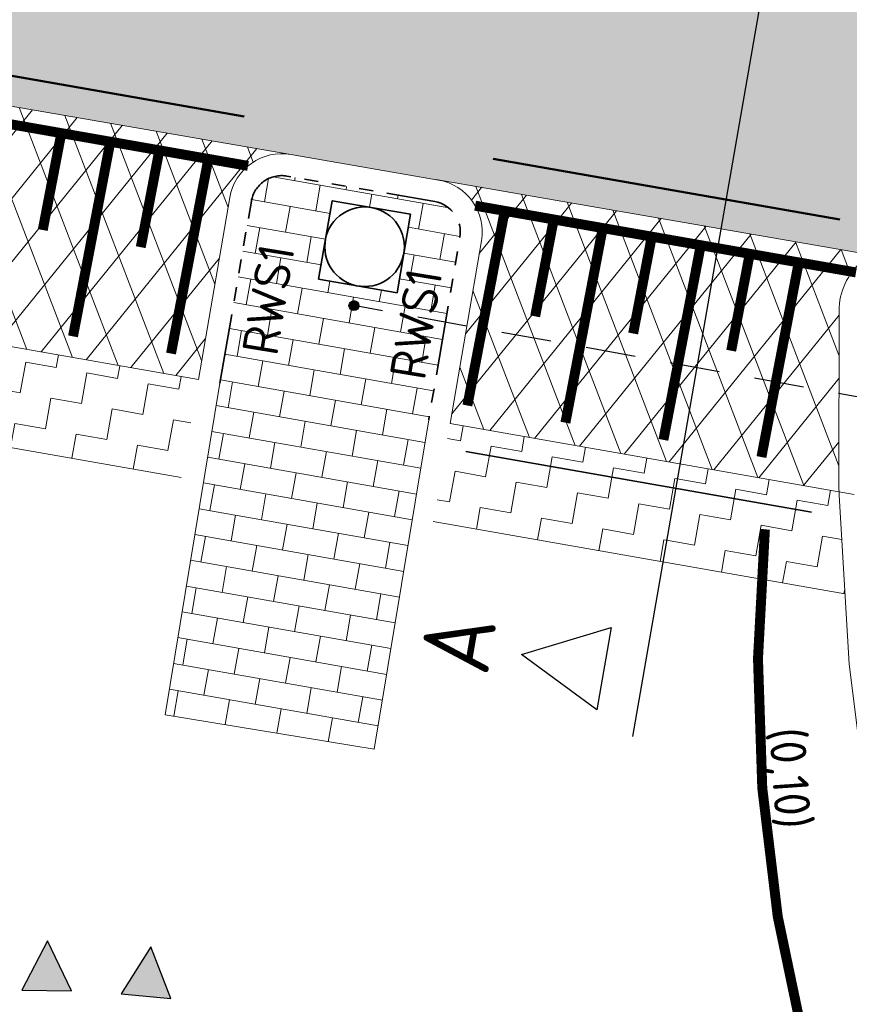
# Model space of a CAD drawing. Header units: metres. Extents: x 198714 to 199133, y 355604 to 356082.
# Tile 29 of 36: x 198759 to 198767, y 356018 to 356028. Entities that reach past the tile are written whole.
import ezdxf
from ezdxf.enums import TextEntityAlignment as Align

# ---------------------------------------------------------------- set-up
doc = ezdxf.new("R2010")
doc.units = ezdxf.units.M
for name, pattern in [('RI-HWA_KOLKAANSLUITING', [4.3, 2.5, -1.8]), ('VH-OPSLUITBAND_100X200', [16, 8, -2, 4, -2]), ('VH-RWSBAND_110X220', [24, 10, -2, 2, -2, 2, -2, 2, -2])]:
    doc.linetypes.add(name, pattern=pattern)
for name, color, linetype, lineweight in [('B-WE-VH-KANTVERHARDING-G', 253, 'Continuous', 5), ('N-WE-RI-PUT_OPHOOGTEBRENGEN-G', 7, 'Continuous', 35), ('N-WE-VH-GOOT_TEGEL-G', 170, 'Continuous', 5), ('N-WE-VH-KANTOPSLUITING_TEKST-T', 7, 'VH-OPSLUITBAND_100X200', 35), ('N-WE-VH-KANTOPSLUITING_TROTTOIRBAND_RWS_110 220-G', 6, 'VH-RWSBAND_110X220', 35), ('N-WE-VH-KANTVERHARDING-G', 1, 'Continuous', 5), ('N-WE-VH-VERHARDING_ASFALT_DEKLAAG-A', 251, 'Continuous', 5), ('N-WE-VH_BETON_PRINTBETON-A', 252, 'Continuous', 5), ('N-WE-VW-MARKERING-T18', 7, 'Continuous', 18), ('N-WE-VW-MARKERING_DWARS-S', 7, 'Continuous', 25), ('N-WE-VW-MARKERING_DWARS_DRIEHOEK_5050-G', 7, 'VW-HAAIETAND50-L-N', 35), ('N-WE-VW-MARKERING_DWARS_OVERSTEEK_BLOKSTREEP50-G', 7, 'VW-BLOK50-N', 50), ('N-WE-VW-MARKERING_DWARS_OVERSTEEK_VOETGANGERS-G', 7, 'Continuous', 35), ('V-WE-VH-VERHARDING_ASFALT_TRAPSGEWIJSFREZEN-1_TRAP-A', 252, 'Continuous', 5), ('X-XX-AL-AANPIJLING-M', 7, 'Continuous', 18), ('X-XX-AL-VERWIJZING_DOORSNEDE-200-S', 3, 'Continuous', 25)]:
    doc.layers.add(name, color=color, linetype=linetype, lineweight=lineweight)
for name, color, linetype in [('N-WE-RI-HWA_HULPSTUK_INLAAT_KOLK-S', 150, 'Continuous'), ('N-WE-RI-HWA_KOLKAANSLUITING_PVC-G', 150, 'RI-HWA_KOLKAANSLUITING'), ('N-WE-VW-MARKERING_LANGS_STREEP_DOORGETROKKEN-G', 7, 'Continuous')]:
    doc.layers.add(name, color=color, linetype=linetype)
doc.layers.add('N-WE-VH-VERHARDING_ASFALT_COATING_ROOD-G', color=7, linetype='Continuous', lineweight=5, true_color=0xffa8a8)
doc.styles.add('NLCS-ISO', font='NLCS-ISO.ttf')
doc.styles.add('NLCS-ISO-M200-T18', font='NLCS-ISO.ttf', dxfattribs={"height": 0.36})
doc.styles.get("Standard").update_dxf_attribs({"font": 'isocp.shx'})
doc.linetypes.add('VW-BLOK50-N', pattern='A,0,-0.5,[148,NLCS.SHX,S=1,R=0,X=-0.5,Y=0],-0.5', length=1)
doc.linetypes.add('VW-HAAIETAND50-L-N', pattern='A,0,-0.5,[150,NLCS.SHX,S=1,R=0,X=-0.625,Y=-0.25],-0.5', length=1)
doc.dimstyles.new('NLCS-M200-T18-PIJL-A', dxfattribs={"dimtxt": 0.36, "dimasz": 0.27, "dimexe": 0.4, "dimexo": 0.4, "dimgap": 0.14, "dimtad": 1, "dimlfac": -1, "dimzin": 0, "dimdsep": 46, "dimtxsty": 'NLCS-ISO-M200-T18', "dimcen": 0.5, "dimdle": 2, "dimclrd": 256, "dimclre": 256, "dimclrt": 256, "dimazin": 0, "dimtfac": 1, "dimtofl": 0, "dimtmove": 0, "dimatfit": 3, "dimfxl": 1, "dimtfillclr": 256, "dimtolj": 1, "dimtzin": 0, "dimlwd": 18, "dimlwe": 18, "dimarcsym": 0})
pattern_1 = [(350.0000000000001, (198763.0700077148, 356022.5504938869), (0.3620174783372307, 0.2534873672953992), [0.3124999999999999, -0.3124999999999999]), (80.00000000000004, (198763.3777601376, 356022.4962288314), (-0.2534873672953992, 0.3620174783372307), [0.3124999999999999, -0.3124999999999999])]

# ---------------------------------------------------------------- blocks, each defined once
blk = doc.blocks.new('N-SVW-MARKERING_DWARS_DRIEHOEK_50 50')
at = {"flags": 128}
blk.add_lwpolyline([(0.25, -0.5), (0.5, 0), (0, 0)], close=True, dxfattribs=at)
blk.add_solid([(0, 0), (0.5, 0), (0.25, -0.5), (0.5, 0)])
blk = doc.blocks.new('*D86')
at = {"layer": 'Defpoints', "color": 0, "ltscale": 0.2, "transparency": 16777216}
for p in [(198781.3316431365, 356021.7454512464), (198766.8956257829, 356017.6709693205)]:
    blk.add_point(p, dxfattribs=at)
at = {"layer": 'X-XX-AL-AANPIJLING-M', "lineweight": 18, "ltscale": 0.2, "transparency": 16777216}
blk.add_line((198769.7430713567, 356018.4746442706), (198767.3768263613, 356017.8067853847), dxfattribs=at)
at = {"layer": 'X-XX-AL-AANPIJLING-M', "ltscale": 0.2, "transparency": 16777216}
blk.add_solid([(198767.3541903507, 356017.8869854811), (198767.3994623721, 356017.7265852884), (198766.8956257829, 356017.6709693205)], dxfattribs=at)
at = {"layer": 'X-XX-AL-AANPIJLING-M', "ltscale": 0.2, "transparency": 16777216, "insert": (198768.9151001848, 356018.5734559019), "char_height": 0.36, "attachment_point": 5, "rotation": 15.76141110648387, "style": 'NLCS-ISO-M200-T18'}
blk.add_mtext('\\A1;R15.00', dxfattribs=at)
blk = doc.blocks.new('OP HOOGTE BRENGEN PUT')
at = {"layer": 'N-WE-RI-PUT_OPHOOGTEBRENGEN-G', "flags": 128}
blk.add_lwpolyline([(-0.4000000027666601, -0.3999999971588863), (-0.4000000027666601, 0.400000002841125), (0.3999999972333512, 0.400000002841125), (0.3999999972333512, -0.3999999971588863)], close=True, dxfattribs=at)
at = {"layer": 'N-WE-RI-PUT_OPHOOGTEBRENGEN-G'}
blk.add_circle((0, 0), 0.4, dxfattribs=at)
blk = doc.blocks.new('TEKST GB')
at = {"layer": 'N-WE-VH-KANTOPSLUITING_TEKST-T', "style": 'NLCS-ISO'}
blk.add_attdef('TEKST_GELEIDEBANDEN', text='', height=0.36, rotation=0.340705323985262, dxfattribs=at).set_placement((0, 0), align=Align.BOTTOM_CENTER)
blk = doc.blocks.new('N-SRI-HWA-HULP_INLAAT_KOLK-SO')
h = blk.add_hatch(color=256)
edge = h.paths.add_edge_path()
edge.add_arc((0, 0), 0.04999999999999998, 0, 360)
blk.add_circle((0, 0), 0.04999999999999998)
blk = doc.blocks.new('Mar200tekst18')
at = {"layer": 'N-WE-VW-MARKERING-T18', "style": 'NLCS-ISO'}
blk.add_attdef('TEKST18MAR200', text='', height=0.36, dxfattribs=at).set_placement((0, 0), align=Align.BOTTOM_CENTER)
blk = doc.blocks.new('*U128')
for p, q in [((-14.63886500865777, 0.4000000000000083), (-14.21886500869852, 1.240000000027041)), ((-14.21886500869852, 1.240000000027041), (-13.79886500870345, 0.4000000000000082)), ((-13.79886500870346, 0.4000000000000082), (-14.63886500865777, 0.4000000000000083)), ((10.90473732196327, 1.174844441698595e-14), (-14.83886500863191, 1.739595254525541e-14))]:
    blk.add_line(p, q)
for tag, p in [('A200', (-14.21886500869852, 1.540000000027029)), ('B200', (10.28473732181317, 1.540000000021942))]:
    blk.add_attdef(tag, text='', height=0.6999999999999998, rotation=1.387471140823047e-09).set_placement(p, align=Align.CENTER)

msp = doc.modelspace()

# ---------------------------------------------------------------- hatches: boundary and pattern name
at = {"layer": 'N-WE-VH-VERHARDING_ASFALT_COATING_ROOD-G'}
msp.add_hatch(color=256, dxfattribs=at).paths.add_polyline_path([(198767.6474929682, 356028.9713283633), (198758.1140324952, 356030.6182571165), (198758.030004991, 356030.1348097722), (198757.8743768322, 356029.2394146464), (198757.5235596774, 356027.6758305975), (198761.6356833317, 356026.9652512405), (198763.1205861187, 356026.7086584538), (198767.3325807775, 356025.9808212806), (198767.462647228, 356027.590460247), (198767.5815792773, 356028.4748447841)])
at = {"layer": 'N-WE-VH-VERHARDING_ASFALT_DEKLAAG-A', "lineweight": 9}
h = msp.add_hatch(dxfattribs=at)
h.set_pattern_fill('AVH-ASFALT', color=256, scale=0.4, angle=351, pattern_type=2)
h.set_pattern_definition([(50.99999999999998, (198756.9607268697, 356023.5761009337), (-0.3108583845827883, 0.2517281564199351), []), (111, (198756.9607268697, 356023.5761009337), (-0.3734321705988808, -0.1433471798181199), [])])
h.paths.add_polyline_path([(198762.7878830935, 356036.7585842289), (198759.4356401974, 356037.3460834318), (198759.3500358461, 356036.853564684), (198759.0177333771, 356034.9502797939), (198762.3753542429, 356034.3618380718)])
h.paths.add_polyline_path([(198762.3753542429, 356034.3618380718), (198759.0177333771, 356034.9502797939), (198758.6870312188, 356033.0561607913), (198758.2613672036, 356030.5927975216), (198761.6242555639, 356030.0116868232), (198762.2211777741, 356033.466090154)])
h.paths.add_polyline_path([(198768.6424188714, 356035.732544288), (198765.3049262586, 356036.3174584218), (198764.889791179, 356033.9211690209), (198768.2356299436, 356033.3347921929)])
h.paths.add_polyline_path([(198768.2356299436, 356033.3347921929), (198764.889791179, 356033.9211690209), (198764.7350809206, 356033.0281330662), (198764.1456923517, 356029.5759798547), (198767.5002333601, 356028.9963115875), (198767.5026788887, 356029.0145297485)])
edge = h.paths.add_edge_path()
edge.add_arc((198763.0303390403, 356026.1863984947), 0.5300000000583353, -9.688710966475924, 29.913428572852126, ccw=False)
edge.add_line((198763.5527794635, 356026.0972020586), (198763.2392951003, 356024.261064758))
edge.add_line((198763.2392951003, 356024.261064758), (198767.1476665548, 356023.5761009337))
edge.add_line((198767.1476665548, 356023.5761009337), (198767.1439927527, 356023.6398039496))
edge.add_line((198767.1439927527, 356023.6398039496), (198767.1470002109, 356025.4332515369))
edge.add_arc((198767.8054868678, 356025.3875793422), 0.6600686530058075, 137.0861157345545, 176.0323572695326, ccw=False)
edge.add_line((198767.3220671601, 356025.8370190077), (198763.4897323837, 356026.4507046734))
edge = h.paths.add_edge_path()
edge.add_arc((198756.9549619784, 356027.2426776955), 0.5948583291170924, -19.110028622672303, 26.704258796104, ccw=False)
edge.add_line((198757.517038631, 356027.0479310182), (198756.9607268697, 356025.3614187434))
edge.add_line((198756.9607268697, 356025.3614187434), (198760.7072243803, 356024.7048242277))
edge.add_line((198760.7072243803, 356024.7048242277), (198761.0231762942, 356026.5332383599))
edge.add_arc((198761.5454362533, 356026.4429912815), 0.5299999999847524, 129.6982438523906, 170.1960457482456, ccw=False)
edge.add_line((198761.2069018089, 356026.8507834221), (198757.4863715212, 356027.5099983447))
edge = h.paths.add_edge_path()
edge.add_line((198757.5235596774, 356027.6758305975), (198757.4863715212, 356027.5099983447))
edge.add_line((198757.4863715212, 356027.5099983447), (198761.2069018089, 356026.8507834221))
edge.add_arc((198761.5454362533, 356026.4429912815), 0.5299999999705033, 80.19604574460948, 129.6982438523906, ccw=False)
edge.add_line((198761.6356833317, 356026.9652512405), (198757.5235596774, 356027.6758305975))
edge = h.paths.add_edge_path()
edge.add_arc((198763.0303390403, 356026.1863984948), 0.530000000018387, 29.913428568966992, 80.19604574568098, ccw=False)
edge.add_line((198763.4897323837, 356026.4507046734), (198767.3220671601, 356025.8370190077))
edge.add_line((198767.3220671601, 356025.8370190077), (198767.3325807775, 356025.9808212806))
edge.add_line((198767.3325807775, 356025.9808212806), (198763.1205861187, 356026.7086584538))
at = {"layer": 'N-WE-VH_BETON_PRINTBETON-A'}
h = msp.add_hatch(dxfattribs=at)
h.set_pattern_fill('AVH-BSS_KEIFORMAAT_HALFST', color=256, scale=2.5, angle=80, pattern_type=2)
h.set_pattern_definition([(80, (192530.8626700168, 422217.2792524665), (-0.2129293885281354, 0.3040946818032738), [0.2625, -0.2625]), (170, (192530.8626700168, 422217.2792524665), (-0.04558264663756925, -0.2585120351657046), [])])
h.paths.add_polyline_path([(198763.0224330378, 356024.2980896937), (198763.3359174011, 356026.1342269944, 0.4136245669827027), (198763.0831250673, 356026.491871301), (198761.5982222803, 356026.7484640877, 0.4142135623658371), (198761.239963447, 356026.4957773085), (198760.9240115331, 356024.6673631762), (198760.3736030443, 356021.3360813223), (198762.4756535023, 356020.9887716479)])
h.paths.add_polyline_path([(198761.9166016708, 356025.7124500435), (198762.0528236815, 356026.5007669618), (198762.8411405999, 356026.3645449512), (198762.7049185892, 356025.5762280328)], flags=16)
h.paths.add_polyline_path([(198763.0177135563, 356024.5677740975), (198763.234071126, 356025.8820850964), (198762.7012423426, 356025.9697976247), (198762.4848847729, 356024.6554866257)], flags=24)
h.paths.add_polyline_path([(198761.533959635, 356024.8123543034), (198761.7503172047, 356026.1266653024), (198761.2174884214, 356026.2143778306), (198761.0011308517, 356024.9000668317)], flags=24)
at = {"layer": 'V-WE-VH-VERHARDING_ASFALT_TRAPSGEWIJSFREZEN-1_TRAP-A', "lineweight": 9}
h = msp.add_hatch(dxfattribs=at)
h.set_pattern_fill('AVH-ASFALT_FREESVAK', color=256, scale=0.2, angle=350.0000000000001, pattern_type=2)
h.set_pattern_definition([(350.0000000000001, (198756.5459291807, 356023.7194252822), (0.3620174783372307, 0.2534873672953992), [0.3124999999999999, -0.3124999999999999]), (80.00000000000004, (198756.8536816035, 356023.6651602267), (-0.2534873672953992, 0.3620174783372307), [0.3124999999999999, -0.3124999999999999])])
h.paths.add_polyline_path([(198756.9607268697, 356025.3614187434), (198756.9400395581, 356025.2987031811), (198756.5459291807, 356024.4188732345), (198760.5369463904, 356023.7194252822), (198760.7072243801, 356024.7048242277)])
h = msp.add_hatch(dxfattribs=at)
h.set_pattern_fill('AVH-ASFALT_FREESVAK', color=256, scale=0.2, angle=350.0000000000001, pattern_type=2)
h.set_pattern_definition(pattern_1)
h.paths.add_polyline_path([(198765.5472604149, 356023.8565810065), (198763.2383045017, 356024.2612383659), (198763.0700077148, 356023.2754922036), (198765.375845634, 356022.87138129)])
h = msp.add_hatch(dxfattribs=at)
h.set_pattern_fill('AVH-ASFALT_FREESVAK', color=256, scale=0.2, angle=350.0000000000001, pattern_type=2)
h.set_pattern_definition(pattern_1)
h.paths.add_polyline_path([(198767.1496987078, 356023.5408637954), (198767.1476665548, 356023.5761009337), (198765.5472604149, 356023.8565810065), (198765.375845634, 356022.87138129), (198767.2068141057, 356022.5504938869)])

# ---------------------------------------------------------------- linework, layer by layer
at = {"layer": 'B-WE-VH-KANTVERHARDING-G', "flags": 128}
msp.add_lwpolyline([(198767.1496987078, 356023.5408637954), (198767.2475426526, 356021.8442687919), (198767.6281555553, 356018.8304974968), (198767.9760696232, 356017.3387147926), (198768.5093634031, 356015.900744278), (198769.2007395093, 356014.5402293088), (198770.0262967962, 356013.2579377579), (198770.9867999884, 356012.0719690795), (198772.0759146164, 356011.0020681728), (198773.2881415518, 356010.0537204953), (198774.5973795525, 356009.2459358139), (198775.989559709, 356008.5887701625), (198777.4669643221, 356008.0839902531), (198777.887653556, 356008.1177492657), (198778.1516303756, 356008.4556395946), (198778.645930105, 356011.4001668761), (198780.0219531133, 356019.5891571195)], dxfattribs=at)
at = {"layer": 'N-WE-RI-HWA_KOLKAANSLUITING_PVC-G', "ltscale": 0.2, "flags": 128}
msp.add_lwpolyline([(198779.5638274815, 356019.5771790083), (198767.8529470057, 356024.4357055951), (198762.2715316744, 356025.4466943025)], dxfattribs=at)
at = {"layer": 'N-WE-VH-GOOT_TEGEL-G', "flags": 128}
msp.add_lwpolyline([(198780.0455664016, 356019.7248130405, 0.5073925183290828), (198774.2379508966, 356025.6717480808, -0.0783974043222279), (198769.6100874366, 356025.7394887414), (198767.9076142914, 356026.0336779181, 0.4647567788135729), (198767.1469348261, 356025.394260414), (198767.1439927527, 356023.6398039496), (198767.1496987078, 356023.5408637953)], format="xyb", dxfattribs=at)
at = {"layer": 'N-WE-VH-KANTOPSLUITING_TROTTOIRBAND_RWS_110 220-G', "ltscale": 0.07, "flags": 128}
msp.add_lwpolyline([(198760.9240115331, 356024.6673631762), (198761.239963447, 356026.4957773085, -0.4142135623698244), (198761.5982222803, 356026.7484640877), (198763.0831250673, 356026.491871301, -0.4136245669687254), (198763.3359174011, 356026.1342269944), (198763.0224330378, 356024.2980896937)], format="xyb", dxfattribs=at)
at = {"layer": 'N-WE-VH-KANTVERHARDING-G', "flags": 128}
for points in [[(198757.5235596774, 356027.6758305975), (198761.6356833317, 356026.9652512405)], [(198763.093875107, 356026.7132741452), (198767.3325807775, 356025.9808212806)], [(198756.8114090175, 356025.3875875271), (198760.7072243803, 356024.7048242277)], [(198760.3733388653, 356021.3344824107), (198760.9240115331, 356024.6673631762)], [(198756.5459291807, 356024.4188732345), (198760.5345998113, 356023.7198365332)], [(198763.0224330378, 356024.2980896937), (198762.4756114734, 356020.9887785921)], [(198763.2392951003, 356024.261064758), (198767.2994498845, 356023.5495000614)], [(198763.0666705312, 356023.2760770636), (198767.2068141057, 356022.5504938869)], [(198760.3736030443, 356021.3360813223), (198762.4756535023, 356020.9887716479)]]:
    msp.add_lwpolyline(points, dxfattribs=at)
msp.add_lwpolyline([(198760.7072243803, 356024.7048242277), (198761.0231762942, 356026.5332383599, -0.4142135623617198), (198761.6356833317, 356026.9652512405), (198763.1205861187, 356026.7086584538, -0.4136245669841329), (198763.5527794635, 356026.0972020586), (198763.2392951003, 356024.261064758)], format="xyb", dxfattribs=at)
at = {"layer": 'N-WE-VW-MARKERING_DWARS_DRIEHOEK_5050-G', "flags": 128}
msp.add_lwpolyline([(198763.3974380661, 356023.9795390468), (198766.8709360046, 356023.3707892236)], dxfattribs=at)
at = {"layer": 'N-WE-VW-MARKERING_DWARS_OVERSTEEK_BLOKSTREEP50-G', "flags": 128}
for points in [[(198757.661658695, 356027.960713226), (198761.1663068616, 356027.3465041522)], [(198763.6709532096, 356026.9222707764), (198767.1537690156, 356026.3118879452)]]:
    msp.add_lwpolyline(points, dxfattribs=at)
at = {"layer": 'N-WE-VW-MARKERING_DWARS_OVERSTEEK_VOETGANGERS-G', "color": 255, "const_width": 0.1, "flags": 128}
for points in [[(198761.2069018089, 356026.8507834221), (198757.4848241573, 356027.5030982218)], [(198759.3301237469, 356027.1796992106), (198759.1433814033, 356026.2063676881)], [(198759.8211677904, 356027.0854880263), (198759.4474921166, 356025.1378295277)], [(198760.312211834, 356026.9912768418), (198760.128496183, 356026.0337209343)], [(198760.8032558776, 356026.8970656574), (198760.4326068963, 356024.9651827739)], [(198763.7883720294, 356026.4065194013), (198763.4116696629, 356024.4430852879)], [(198767.3174852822, 356025.7798696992), (198763.4897323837, 356026.4507046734)], [(198764.2716980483, 356026.272080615), (198764.092673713, 356025.3389766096)], [(198764.7734867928, 356026.2338725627), (198764.3967844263, 356024.2704384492)], [(198765.2645308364, 356026.1396613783), (198765.0777884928, 356025.1663298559)], [(198765.7555748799, 356026.045450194), (198765.3818992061, 356024.0977916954)], [(198766.2466189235, 356025.9512390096), (198766.0629032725, 356024.993683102)], [(198766.7376629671, 356025.8570278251), (198766.3670139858, 356023.9251449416)]]:
    msp.add_lwpolyline(points, dxfattribs=at)
at = {"layer": 'N-WE-VW-MARKERING_LANGS_STREEP_DOORGETROKKEN-G', "ltscale": 5, "const_width": 0.1, "flags": 128}
msp.add_lwpolyline([(198777.8965584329, 356007.660173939), (198776.8381601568, 356007.8656679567, -0.2033969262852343), (198769.0640770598, 356013.1057025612), (198768.9267503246, 356013.3122647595, -0.1752936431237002), (198766.4022477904, 356023.1991206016)], format="xyb", dxfattribs=at)

# ---------------------------------------------------------------- block references
at = {"layer": 'N-WE-RI-HWA_HULPSTUK_INLAAT_KOLK-S'}
msp.add_blockref('N-SRI-HWA-HULP_INLAAT_KOLK-SO', (198762.2715316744, 356025.4466943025), dxfattribs=at)
at = {"layer": 'N-WE-RI-PUT_OPHOOGTEBRENGEN-G', "rotation": 350.1960453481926}
msp.add_blockref('OP HOOGTE BRENGEN PUT', (198762.3788711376, 356026.0384974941), dxfattribs=at)
at = {"layer": 'N-WE-VH-KANTOPSLUITING_TEKST-T', "rotation": 80.31128902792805}
for p in [(198761.6954212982, 356025.46073855), (198763.1791752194, 356025.2161583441)]:
    msp.add_blockref('TEKST GB', p, dxfattribs=at).add_auto_attribs({'TEKST_GELEIDEBANDEN': 'RWS1'})
at = {"layer": 'N-WE-VW-MARKERING-T18', "rotation": 274}
msp.add_blockref('Mar200tekst18', (198766.3696317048, 356020.6785801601), dxfattribs=at).add_auto_attribs({'TEKST18MAR200': '(0,10)'})
at = {"layer": 'N-WE-VW-MARKERING_DWARS-S'}
for p, rotation in [((198759.4339503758, 356018.560574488), 179.1350740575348), ((198760.4294009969, 356018.4832410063), 174.3674853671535)]:
    msp.add_blockref('N-SVW-MARKERING_DWARS_DRIEHOEK_50 50', p, dxfattribs=dict(at, rotation=rotation))
at = {"layer": 'X-XX-AL-VERWIJZING_DOORSNEDE-200-S'}
ref = msp.add_blockref('*U128', (198767.6145151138, 356035.7380461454), dxfattribs=dict(at, rotation=80.12991992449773))
ref.add_attrib('A200', 'A', dxfattribs={"layer": '0', "height": 0.6999999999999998, "rotation": 80.1299199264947}).set_placement((198763.6599869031, 356021.9936134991), align=Align.CENTER)

# ---------------------------------------------------------------- dimensions: what is measured, and where the dimension line sits
at = {"layer": 'X-XX-AL-AANPIJLING-M', "ltscale": 0.2}
dim = msp.add_radius_dim(center=(198781.3316431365, 356021.7454512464), mpoint=(198766.8956257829, 356017.6709693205), dimstyle='NLCS-M200-T18-PIJL-A', override={"dimasz": 0.5}, dxfattribs=at)
dim.commit()
dim.dimension.update_dxf_attribs({"geometry": '*D86', "text_midpoint": (198769.0020224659, 356018.2654875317), "dimtype": 164})

doc.saveas('drawing.dxf')
